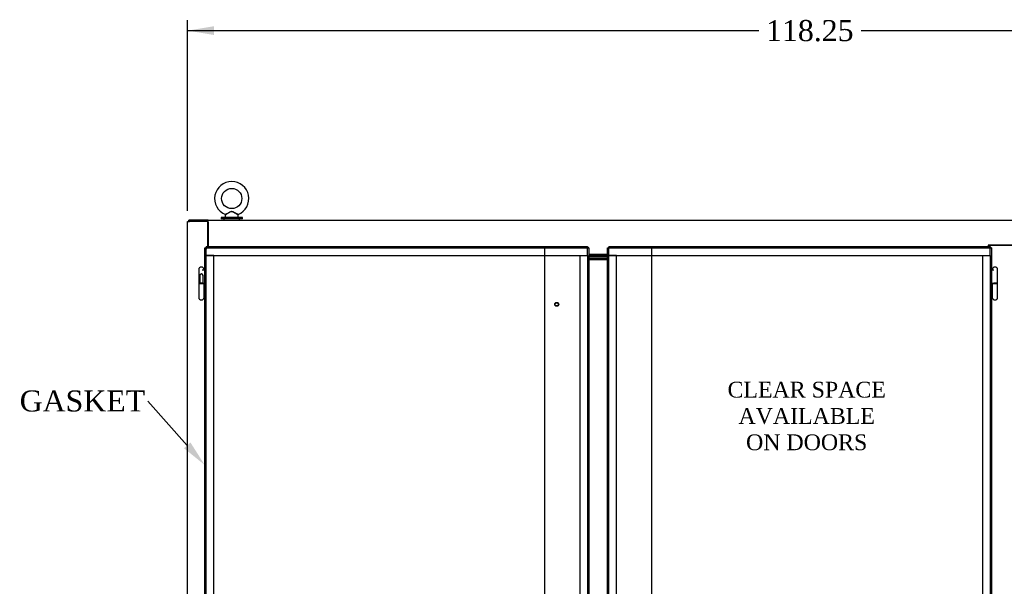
# Model space of a CAD drawing. Header units: inches. Extents: x 2 to 538, y -2 to 358.
# Tile 31 of 121: x 57 to 151, y 187 to 241. Entities that reach past the tile are written whole.
import ezdxf
from ezdxf import colors
from ezdxf.entities.mleader import LeaderData, LeaderLine
from ezdxf.enums import TextEntityAlignment as Align
from ezdxf.lldxf.tags import DXFTag
from ezdxf.math import Vec2, Vec3

# ---------------------------------------------------------------- set-up
doc = ezdxf.new("R2010")
doc.units = ezdxf.units.IN
doc.header["$MEASUREMENT"] = 0
for name, color, linetype in [('COM49886', 7, 'Continuous'), ('COM54275-3', 7, 'Continuous'), ('COM54321-2', 7, 'Continuous'), ('COM54323-2', 7, 'Continuous'), ('COM70987', 7, 'Continuous'), ('COM70988', 7, 'Continuous'), ('COM71136-7', 7, 'Continuous'), ('COM71139-8', 7, 'Continuous'), ('Default', 7, 'Continuous'), ('DV1_Default', 7, 'Continuous'), ('GSK11033', 7, 'Continuous'), ('GSK87431', 7, 'Continuous'), ('HNG14563', 7, 'Continuous'), ('HNG14563B', 7, 'Continuous'), ('HNG14563MH', 7, 'Continuous'), ('SCS00681', 7, 'Continuous'), ('STD26265', 7, 'Continuous'), ('WAF25363', 7, 'Continuous'), ('WAM254785', 7, 'Continuous')]:
    doc.layers.add(name, color=color, linetype=linetype)
doc.styles.add('SEACAD_Times_New_Roman', font='times.ttf')
tags = doc.linetypes.add('HIDDEN2', pattern=[0.1875, 0.125, -0.0625]).pattern_tags.tags
tags[6:7] = [DXFTag(74, 4), DXFTag(75, 0), DXFTag(340, '0'), DXFTag(46, 0.0), DXFTag(50, 0.0), DXFTag(44, 0.0), DXFTag(45, 0.0)]
tags[4:5] = [DXFTag(74, 4), DXFTag(75, 0), DXFTag(340, '0'), DXFTag(46, 0.0), DXFTag(50, 0.0), DXFTag(44, 0.0), DXFTag(45, 0.0)]
doc.dimstyles.new('HAMMOND_(STH_-_540x360)', dxfattribs={"dimtxt": 2, "dimasz": 2.5, "dimexe": 1, "dimexo": 1, "dimgap": 0.5, "dimtad": 0, "dimtih": 1, "dimtoh": 1, "dimzin": 0, "dimdsep": 46, "dimtxsty": 'SEACAD_Times_New_Roman', "dimblk1": '_SE_FILLED', "dimblk2": '_SE_FILLED', "dimsah": 1, "dimcen": 1, "dimadec": 0, "dimazin": 0, "dimtfac": 0.8, "dimtofl": 0, "dimtmove": 1, "dimatfit": 3, "dimfxl": 1, "dimtolj": 1, "dimtzin": 0, "dimarcsym": 0})

# ---------------------------------------------------------------- blocks, each defined once
blk = doc.blocks.new('SE')
at = {"layer": 'COM49886', "color": 7, "linetype": 'Continuous'}
for p, q in [((75.21, 221.928), (75.18, 221.928)), ((75.21, 221.803), (75.18, 221.803))]:
    blk.add_line(p, q, dxfattribs=at)
at = {"layer": 'COM54275-3', "color": 7, "linetype": 'Continuous'}
for p, q in [((73.258, 144.755), (73.258, 221.928)), ((73.258, 221.928), (73.443, 221.928)), ((75.18, 221.928), (73.443, 221.928)), ((75.18, 219.553), (75.18, 221.928))]:
    blk.add_line(p, q, dxfattribs=at)
at = {"layer": 'COM54321-2', "color": 7, "linetype": 'Continuous'}
for p, q in [((73.383, 221.928), (73.383, 222.053)), ((75.18, 222.053), (73.383, 222.053)), ((75.18, 221.928), (75.18, 222.053)), ((75.21, 222.053), (75.18, 222.053)), ((75.21, 221.868), (75.21, 222.053)), ((75.21, 222.053), (188.556, 222.053)), ((75.21, 221.868), (75.21, 219.553)), ((152.71, 219.683), (149.306, 219.683)), ((149.306, 219.683), (149.306, 219.554)), ((111.383, 218.803), (113.133, 218.803))]:
    blk.add_line(p, q, dxfattribs=at)
at = {"layer": 'COM54323-2', "color": 7, "linetype": 'Continuous'}
for p in [(152.68, 219.653), (149.336, 219.554)]:
    blk.add_line(p, (149.336, 219.653), dxfattribs=at)
at = {"layer": 'COM70987', "color": 7, "linetype": 'Continuous'}
for p, q in [((113.133, 218.678), (111.383, 218.678)), ((113.133, 218.553), (111.383, 218.553))]:
    blk.add_line(p, q, dxfattribs=at)
at = {"layer": 'COM70988', "color": 7, "linetype": 'Continuous'}
for p, q in [((111.383, 218.429), (113.133, 218.429)), ((111.383, 218.304), (113.133, 218.304))]:
    blk.add_line(p, q, dxfattribs=at)
at = {"layer": 'COM71136-7', "color": 7, "linetype": 'Continuous'}
for p, q in [((113.133, 144.554), (113.133, 219.428)), ((113.133, 219.428), (113.209, 219.428)), ((113.258, 219.428), (113.209, 219.428)), ((113.258, 219.554), (149.508, 219.554)), ((113.258, 219.554), (113.258, 219.478)), ((113.258, 219.429), (113.258, 219.478)), ((113.318, 219.369), (113.258, 219.429)), ((113.258, 219.428), (113.308, 219.378)), ((113.318, 219.369), (113.318, 219.369)), ((113.318, 219.369), (113.318, 219.369)), ((113.318, 219.369), (113.318, 219.369)), ((113.318, 219.369), (113.318, 219.369)), ((149.448, 219.369), (149.448, 219.369)), ((149.448, 219.369), (149.449, 219.369)), ((149.449, 219.369), (149.448, 219.369)), ((149.449, 219.369), (149.508, 219.428)), ((149.449, 219.369), (149.449, 219.369)), ((149.508, 219.554), (149.508, 219.478)), ((149.508, 219.429), (149.508, 219.478)), ((149.508, 219.428), (149.558, 219.428)), ((149.633, 219.428), (149.558, 219.428)), ((149.633, 219.428), (149.633, 144.554))]:
    blk.add_line(p, q, dxfattribs=at)
for centre, start, end in [((113.973, 220.691), 238.83881, 243.66075), ((111.996, 218.714), 26.33925, 31.16119), ((150.771, 218.714), 148.83881, 153.66075), ((148.794, 220.691), 296.33925, 301.16119)]:
    blk.add_arc(centre, 1.476, start, end, dxfattribs=at)
at = {"layer": 'COM71139-8', "color": 7, "linetype": 'Continuous'}
for p, q in [((74.883, 144.553), (74.883, 219.428)), ((74.883, 219.428), (74.959, 219.428)), ((75.008, 219.428), (74.959, 219.428)), ((75.008, 219.553), (111.258, 219.553)), ((75.008, 219.553), (75.008, 219.478)), ((75.008, 219.428), (75.008, 219.478)), ((75.068, 219.369), (75.008, 219.428)), ((75.068, 219.368), (75.068, 219.369)), ((75.068, 219.369), (75.068, 219.369)), ((75.068, 219.369), (75.068, 219.368)), ((75.068, 219.368), (75.068, 219.368)), ((111.198, 219.369), (111.198, 219.368)), ((111.199, 219.369), (111.198, 219.369)), ((111.198, 219.368), (111.199, 219.368)), ((111.199, 219.369), (111.258, 219.428)), ((111.199, 219.368), (111.199, 219.369)), ((111.258, 219.553), (111.258, 219.478)), ((111.258, 219.428), (111.258, 219.478)), ((111.258, 219.428), (111.308, 219.428)), ((111.383, 219.428), (111.308, 219.428)), ((111.383, 219.428), (111.383, 144.553))]:
    blk.add_line(p, q, dxfattribs=at)
at = {"layer": 'COM71139-8', "color": 7, "linetype": 'HIDDEN2'}
for p, q in [((75.008, 218.678), (75.008, 219.428)), ((75.008, 217.42), (74.883, 217.42)), ((75.008, 216.07), (74.883, 216.07))]:
    blk.add_line(p, q, dxfattribs=at)
at = {"layer": 'COM71139-8', "color": 7, "linetype": 'Continuous'}
for centre, start, end in [((75.723, 220.691), 238.83881, 243.66075), ((73.746, 218.714), 26.33925, 31.16119), ((112.521, 218.714), 148.83881, 153.66075), ((110.544, 220.691), 296.33925, 301.16119)]:
    blk.add_arc(centre, 1.476, start, end, dxfattribs=at)
at = {"layer": 'DV1_Default', "color": 7, "linetype": 'HIDDEN2'}
for p, q in [((107.165, 219.553), (107.165, 183.887)), ((117.339, 219.553), (117.339, 183.887))]:
    blk.add_line(p, q, dxfattribs=at)
at = {"layer": 'GSK11033', "color": 7, "linetype": 'HIDDEN2'}
for p, q in [((75.007, 218.678), (75.007, 219.428)), ((75.007, 219.428), (111.258, 219.428)), ((111.258, 218.678), (111.258, 219.428)), ((113.257, 219.429), (149.508, 219.429)), ((113.257, 218.679), (113.257, 219.428)), ((149.508, 218.679), (149.508, 219.429)), ((75.007, 218.678), (111.258, 218.678)), ((75.008, 145.303), (75.008, 218.678)), ((75.758, 218.678), (75.008, 218.678)), ((75.758, 145.303), (75.758, 218.678)), ((110.508, 218.678), (111.258, 218.678)), ((110.508, 218.678), (110.508, 145.303)), ((111.258, 218.678), (111.258, 145.303)), ((113.257, 218.679), (149.508, 218.679)), ((113.258, 145.304), (113.258, 218.679)), ((114.008, 218.679), (113.258, 218.679)), ((114.008, 145.304), (114.008, 218.679)), ((148.758, 218.679), (149.508, 218.679)), ((148.758, 218.679), (148.758, 145.304)), ((149.508, 218.679), (149.508, 145.304))]:
    blk.add_line(p, q, dxfattribs=at)
at = {"layer": 'GSK11033', "color": 7, "linetype": 'Continuous'}
for p, q in [((75.007, 219.428), (75.007, 219.428)), ((113.257, 219.428), (113.257, 219.429))]:
    blk.add_line(p, q, dxfattribs=at)
at = {"layer": 'GSK87431', "color": 7, "linetype": 'Continuous'}
for p, q in [((113.133, 218.585), (111.383, 218.585)), ((113.133, 218.397), (111.383, 218.397))]:
    blk.add_line(p, q, dxfattribs=at)
at = {"layer": 'HNG14563', "color": 7, "linetype": 'Continuous'}
for p, q in [((74.314, 217.342), (74.314, 216.07)), ((74.652, 217.34), (74.883, 217.34)), ((74.819, 217.34), (74.819, 217.342)), ((149.633, 217.34), (149.864, 217.34)), ((149.698, 217.343), (149.698, 217.34)), ((150.203, 216.07), (150.203, 217.343)), ((74.667, 216.07), (74.883, 216.07)), ((149.633, 216.07), (149.849, 216.07))]:
    blk.add_line(p, q, dxfattribs=at)
at = {"layer": 'HNG14563', "color": 7, "linetype": 'HIDDEN2'}
for p, q in [((74.883, 217.34), (74.911, 217.34)), ((74.911, 217.34), (74.911, 216.07)), ((74.911, 217.34), (74.93, 217.34)), ((74.93, 217.34), (74.93, 216.07)), ((74.41, 216.788), (74.41, 216.07)), ((74.723, 216.07), (74.723, 216.788))]:
    blk.add_line(p, q, dxfattribs=at)
at = {"layer": 'HNG14563', "color": 7, "linetype": 'Continuous'}
for centre in [(74.566, 217.342), (149.95, 217.343)]:
    blk.add_arc(centre, 0.253, 0, 180, dxfattribs=at)
at = {"layer": 'HNG14563', "color": 7, "linetype": 'HIDDEN2'}
blk.add_arc((74.566, 216.788), 0.156, 0, 180, dxfattribs=at)
at = {"layer": 'HNG14563B', "color": 7, "linetype": 'Continuous'}
for p, q in [((74.667, 216.07), (74.313, 216.07)), ((74.313, 216.07), (74.313, 215.991)), ((74.819, 215.991), (74.313, 215.991)), ((74.819, 215.991), (74.819, 216.07)), ((149.697, 216.07), (149.697, 215.991)), ((150.203, 215.991), (149.697, 215.991)), ((150.203, 216.07), (149.849, 216.07)), ((150.203, 215.991), (150.203, 216.07))]:
    blk.add_line(p, q, dxfattribs=at)
at = {"layer": 'HNG14563B', "color": 7, "linetype": 'HIDDEN2'}
for p, q in [((74.402, 216.07), (74.402, 215.991)), ((74.73, 215.991), (74.73, 216.07))]:
    blk.add_line(p, q, dxfattribs=at)
at = {"layer": 'HNG14563MH', "color": 7, "linetype": 'Continuous'}
for p, q in [((74.314, 215.991), (74.314, 214.718)), ((74.819, 214.718), (74.819, 215.991)), ((149.698, 215.991), (149.698, 214.719)), ((150.203, 214.719), (150.203, 215.991))]:
    blk.add_line(p, q, dxfattribs=at)
for centre in [(74.566, 214.718), (149.95, 214.719)]:
    blk.add_arc(centre, 0.253, 180, 0, dxfattribs=at)
at = {"layer": 'SCS00681', "color": 7, "linetype": 'Continuous'}
for p, q in [((76.821, 222.488), (76.821, 222.368)), ((76.856, 222.551), (76.835, 222.526)), ((78.058, 222.526), (78.037, 222.551)), ((78.071, 222.368), (78.071, 222.488))]:
    blk.add_line(p, q, dxfattribs=at)
blk.add_circle((77.446, 224.103), 0.962, dxfattribs=at)
for centre, radius, start, end in [((77.446, 224.103), 1.624, 291.82539, 248.22448), ((76.881, 222.488), 0.06, 140.32138, 180), ((76.881, 222.368), 0.06, 180, 270), ((78.011, 222.368), 0.06, 270, 0), ((78.011, 222.488), 0.06, 0, 39.67862)]:
    blk.add_arc(centre, radius, start, end, dxfattribs=at)
for points, knots in [([(76.842, 222.596), (76.842, 222.596), (76.842, 222.596), (76.845, 222.597), (76.876, 222.613), (76.92, 222.637)], [0.93312196, 0.93312196, 0.93312196, 0.93312196, 0.9375, 0.9375, 1, 1, 1, 1]), ([(76.92, 222.637), (76.964, 222.66), (77.019, 222.691), (77.135, 222.754), (77.196, 222.789), (77.29, 222.835), (77.321, 222.849), (77.387, 222.872), (77.422, 222.878), (77.492, 222.875), (77.526, 222.866), (77.591, 222.841), (77.622, 222.825), (77.715, 222.778), (77.776, 222.744), (77.891, 222.681), (77.946, 222.651), (78.008, 222.618), (78.024, 222.61), (78.045, 222.598), (78.051, 222.596), (78.051, 222.596)], [0, 0, 0, 0, 0.0625, 0.0625, 0.125, 0.125, 0.15625, 0.15625, 0.1875, 0.1875, 0.21875, 0.21875, 0.25, 0.25, 0.3125, 0.3125, 0.375, 0.375, 0.40625, 0.40625, 0.4346313, 0.4346313, 0.4346313, 0.4346313]), ([(78.039, 222.549), (78.039, 222.549), (78.018, 222.561), (77.965, 222.592), (77.942, 222.606), (77.892, 222.635), (77.866, 222.652), (77.781, 222.704), (77.722, 222.741), (77.63, 222.796), (77.6, 222.814), (77.536, 222.845), (77.503, 222.859), (77.432, 222.867), (77.396, 222.859), (77.33, 222.834), (77.299, 222.817), (77.207, 222.764), (77.146, 222.725), (77.032, 222.654), (76.977, 222.621), (76.933, 222.595)], [0.569027, 0.569027, 0.569027, 0.569027, 0.625, 0.625, 0.65625, 0.65625, 0.6875, 0.6875, 0.75, 0.75, 0.78125, 0.78125, 0.8125, 0.8125, 0.84375, 0.84375, 0.875, 0.875, 0.9375, 0.9375, 1, 1, 1, 1]), ([(76.933, 222.595), (76.889, 222.569), (76.86, 222.552), (76.854, 222.549), (76.854, 222.549), (76.854, 222.549)], [0, 0, 0, 0, 0.0625, 0.0625, 0.06863033, 0.06863033, 0.06863033, 0.06863033])]:
    blk.add_open_spline(points, degree=3, knots=knots, dxfattribs=at)
at = {"layer": 'STD26265', "color": 7, "linetype": 'HIDDEN2'}
for radius in [0.185, 0.15]:
    blk.add_circle((108.323, 214.053), radius, dxfattribs=at)
at = {"layer": 'WAF25363', "color": 7, "linetype": 'Continuous'}
for p, q in [((78.458, 222.308), (76.434, 222.308)), ((76.434, 222.308), (76.434, 222.178)), ((78.458, 222.178), (76.434, 222.178)), ((78.458, 222.178), (78.458, 222.308))]:
    blk.add_line(p, q, dxfattribs=at)
at = {"layer": 'WAM254785', "color": 7, "linetype": 'Continuous'}
for p, q in [((76.696, 222.178), (76.696, 222.053)), ((78.196, 222.053), (78.196, 222.178))]:
    blk.add_line(p, q, dxfattribs=at)
at = {"layer": 'DV1_Default', "insert": (132.069, 206.697), "char_height": 1.5, "width": 15.4731, "attachment_point": 2}
blk.add_mtext('{\\fTimes New Roman|b0||i0||c0|p34;\\C7;\\H1.5;\\W1.;CLEAR SPACE \\P}{\\fTimes New Roman|b0||i0||c0|p34;\\C7;\\H1.5;\\W1.;AVAILABLE \\P}{\\fTimes New Roman|b0||i0||c0|p34;\\C7;\\H1.5;\\W1.;ON DOORS^I}', dxfattribs=at)
blk = doc.blocks.new('DMBLK4831')
at = {"layer": 'Default', "linetype": 'Continuous'}
for points in [[(75.758, 240.473), (73.258, 240.056), (75.758, 239.64)], [(189.008, 240.473), (189.008, 239.64), (191.508, 240.056)]]:
    blk.add_hatch(color=7, dxfattribs=at).paths.add_polyline_path(points)
at = {"layer": 'Default', "color": 7, "linetype": 'Continuous'}
for p, q in [((73.258, 222.928), (73.258, 241.056)), ((191.508, 222.928), (191.508, 241.056)), ((73.258, 240.056), (127.513, 240.056)), ((137.254, 240.056), (191.508, 240.056))]:
    blk.add_line(p, q, dxfattribs=at)
at = {"layer": 'Default', "color": 7, "linetype": 'Continuous', "style": 'SEACAD_Times_New_Roman'}
blk.add_text('118.25', height=2, dxfattribs=at).set_placement((128.213, 241.056), align=Align.TOP_LEFT)
blk = doc.blocks.new('_SE_FILLED')
at = {"color": 0}
blk.add_line((0, 0), (-1, 0), dxfattribs=at)
blk.add_solid([(0, 0), (-1, -0.1665), (-1, 0.1665), (0, 0)], dxfattribs=at)

msp = doc.modelspace()

# ---------------------------------------------------------------- block references
at = {"layer": 'Default'}
msp.add_blockref('SE', (0, 0), dxfattribs=at)

# ---------------------------------------------------------------- dimensions: what is measured, and where the dimension line sits
at = {"layer": 'Default', "color": 7, "linetype": 'Continuous'}
dim = msp.add_linear_dim(base=(73.258, 240.056), p1=(73.258, 221.928), p2=(191.508, 221.928), angle=0, text='\\A1;<>', dimstyle='HAMMOND_(STH_-_540x360)', override={"dimtmove": 0}, dxfattribs=at)
dim.commit()
dim.dimension.update_dxf_attribs({"geometry": 'DMBLK4831', "text_midpoint": (132.383, 240.056), "dimtype": 161})

# ---------------------------------------------------------------- leaders
ml = msp.add_multileader_mtext('Standard', dxfattribs=at)
ml.set_content('{\\pxsm0.9;\\fTimes New Roman|b0||i0||c0|p34;\\W1.;GASKET\\P}', color=7)
ml.set_leader_properties()
ml.build(insert=Vec2(0, 0))
ml.multileader.update_dxf_attribs({"dogleg_length": 0, "arrow_head_size": 2.5})
ctx = ml.context
ctx.base_point, ctx.char_height, ctx.arrow_head_size, ctx.landing_gap_size = Vec3(57.212, 203.94), 2, 2.5, 0.7
notes = []
notes.append((ctx, [(0, (1, 1, 0), (69.48, 204.85), (-1, 0), 0, [(0, [(74.883, 198.787)], 0, [])])]))
ctx.mtext.insert = Vec3(57.302, 205.872)
for ctx, leaders in notes:
    for number, flags, end, landing, length, lines in leaders:
        leader = LeaderData()
        leader.index, (leader.has_last_leader_line, leader.has_dogleg_vector, leader.attachment_direction) = number, flags
        leader.last_leader_point, leader.dogleg_vector, leader.dogleg_length = Vec3(end), Vec3(landing), length
        for number, points, colour, breaks in lines:
            line = LeaderLine()
            line.index, line.vertices, line.color, line.breaks = number, Vec3.list(points), colors.encode_raw_color(colour), breaks
            leader.lines.append(line)
        ctx.leaders.append(leader)

doc.saveas('drawing.dxf')
